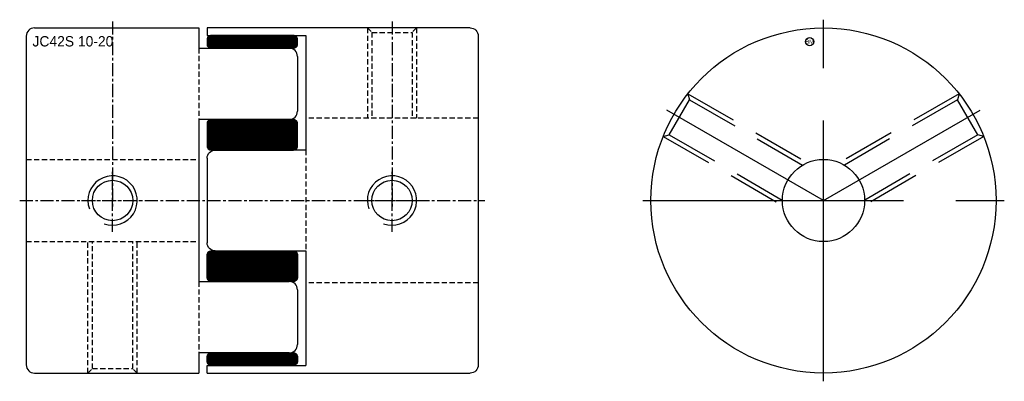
# Model space of a CAD drawing. Extents: x -22 to 98, y -22 to 22.
import ezdxf
from ezdxf.enums import TextEntityAlignment as Align

# ---------------------------------------------------------------- set-up
doc = ezdxf.new("R2010")
doc.units = 0
doc.header["$MEASUREMENT"] = 0
doc.linetypes.add('CENTER', pattern=[50.8, 31.75, -6.35, 6.35, -6.35])
doc.linetypes.add('HIDDEN', pattern=[9.525, 6.35, -3.175])
doc.layers.get('0').update_dxf_attribs({"linetype": 'CONTINUOUS'})
for name, color, linetype in [('BOM', 6, 'CONTINUOUS'), ('CENTER', 1, 'CENTER'), ('HIDDEN', 2, 'HIDDEN'), ('THIN', 3, 'CONTINUOUS')]:
    doc.layers.add(name, color=color, linetype=linetype)
pattern_1 = [(225, (-1.419458, -1.035035), (0.008838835, -0.008838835), []), (315, (-1.419458, -1.035035), (0.008838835, 0.008838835), [])]
pattern_2 = [(45, (1.419458, 1.035035), (-0.008838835, 0.008838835), []), (135, (1.419458, 1.035035), (-0.008838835, -0.008838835), [])]

# ---------------------------------------------------------------- blocks, each defined once
blk = doc.blocks.new('MCLBM2')
blk.add_circle((0, 0), 0.5)
blk.add_text('BM', height=0.5).set_placement((0, 0), align=Align.MIDDLE)
at = {"flags": 1}
for tag, p in [('NAME', (0, -1)), ('ENAME', (0, -2)), ('SPEC', (0, -3)), ('MATERIAL', (0, -4)), ('QTY', (0, -5)), ('WEIGHT', (0, -6)), ('PRICE', (0, -7)), ('REMARK', (0, -8)), ('USER1', (0, -9)), ('USER2', (0, -10)), ('USER3', (0, -11)), ('USER4', (0, -12)), ('USER5', (0, -13)), ('USER6', (0, -14))]:
    blk.add_attdef(tag, p, '', height=0.5, dxfattribs=at)

msp = doc.modelspace()

# ---------------------------------------------------------------- hatches: boundary and pattern name
at = {"layer": 'THIN'}
h = msp.add_hatch(dxfattribs=at)
h.set_pattern_fill('ANSI37', color=256, scale=0.1, style=0)
h.set_pattern_definition(pattern_2)
edge = h.paths.add_edge_path()
edge.add_line((1.5, 18.54), (11.5, 18.54))
edge.add_arc((11.5, 19.04), 0.5, 270, 360)
edge.add_line((12, 19.04), (12, 19.58))
edge.add_arc((11.5, 19.58), 0.5, 0, 90)
edge.add_line((11.5, 20.08), (1.5, 20.08))
edge.add_arc((1.5, 19.58), 0.5, 90, 180)
edge.add_line((1, 19.58), (1, 19.04))
edge.add_arc((1.5, 19.04), 0.5, 180, 270)
h = msp.add_hatch(dxfattribs=at)
h.set_pattern_fill('ANSI37', color=256, scale=0.1, style=0)
h.set_pattern_definition(pattern_2)
edge = h.paths.add_edge_path()
edge.add_line((1.5, 6.14), (11.5, 6.14))
edge.add_arc((11.5, 6.64), 0.5, 270, 360)
edge.add_line((12, 6.64), (12, 9.36))
edge.add_arc((11.5, 9.36), 0.5, 0, 90)
edge.add_line((11.5, 9.86), (1.5, 9.86))
edge.add_arc((1.5, 9.36), 0.5, 90, 180)
edge.add_line((1, 9.36), (1, 6.64))
edge.add_arc((1.5, 6.64), 0.5, 180, 270)
at = {"layer": 'THIN', "extrusion": (-2.99932e-32, -1.22461e-16, -1)}
h = msp.add_hatch(dxfattribs=at)
h.set_pattern_fill('ANSI37', color=256, scale=0.1, angle=180, style=0)
h.set_pattern_definition(pattern_1)
edge = h.paths.add_edge_path()
edge.add_line((-1.5, -6.14), (-11.5, -6.14))
edge.add_arc((-11.5, -6.64), 0.5, 450, 540)
edge.add_line((-12, -6.64), (-12, -9.36))
edge.add_arc((-11.5, -9.36), 0.5, 180, 270)
edge.add_line((-11.5, -9.86), (-1.5, -9.86))
edge.add_arc((-1.5, -9.36), 0.5, 270, 360)
edge.add_line((-1, -9.36), (-1, -6.64))
edge.add_arc((-1.5, -6.64), 0.5, 360, 450)
h = msp.add_hatch(dxfattribs=at)
h.set_pattern_fill('ANSI37', color=256, scale=0.1, angle=180, style=0)
h.set_pattern_definition(pattern_1)
edge = h.paths.add_edge_path()
edge.add_line((-1.5, -18.54), (-11.5, -18.54))
edge.add_arc((-11.5, -19.04), 0.5, 450, 540)
edge.add_line((-12, -19.04), (-12, -19.58))
edge.add_arc((-11.5, -19.58), 0.5, 180, 270)
edge.add_line((-11.5, -20.08), (-1.5, -20.08))
edge.add_arc((-1.5, -19.58), 0.5, 270, 360)
edge.add_line((-1, -19.58), (-1, -19.04))
edge.add_arc((-1.5, -19.04), 0.5, 360, 450)

# ---------------------------------------------------------------- linework, layer by layer
at = {"ltscale": 0.1}
for p, q in [((-20, 21), (0, 21)), ((0, 21), (0, 18.54)), ((-21, 20), (-21, -20)), ((0, 18.54), (11, 18.54)), ((12, 17.54), (12, 10.86)), ((11, 9.86), (0, 9.86)), ((0, 9.86), (0, -9.86)), ((0, -9.86), (11, -9.86)), ((12, -10.86), (12, -17.54)), ((11, -18.54), (0, -18.54)), ((0, -18.54), (0, -21)), ((-20, -21), (0, -21))]:
    msp.add_line(p, q, dxfattribs=at)
at = {"ltscale": 0.1, "extrusion": (1.22461e-16, -2.99932e-32, -1)}
for p, q in [((33, 21), (1, 21)), ((1, 21), (1, 20.08)), ((1, 20.08), (13, 20.08)), ((13, 20.08), (13, 6.14)), ((34, 20), (34, -20)), ((13, 6.14), (2, 6.14)), ((1, 5.14), (1, -5.14)), ((2, -6.14), (13, -6.14)), ((13, -6.14), (13, -20.08)), ((1, -20.08), (13, -20.08)), ((1, -21), (1, -20.08)), ((1, -21), (33, -21))]:
    msp.add_line(p, q, dxfattribs=at)
at = {"ltscale": 0.1}
for points in [[(1.5, 18.54), (11.5, 18.54, 0.414214), (12, 19.04), (12, 19.58, 0.414214), (11.5, 20.08), (1.5, 20.08, 0.414214), (1, 19.58), (1, 19.04, 0.414214)], [(1.5, 6.14), (11.5, 6.14, 0.414214), (12, 6.64), (12, 9.36, 0.414214), (11.5, 9.86), (1.5, 9.86, 0.414214), (1, 9.36), (1, 6.64, 0.414214)]]:
    msp.add_lwpolyline(points, format="xyb", close=True, dxfattribs=at)
at = {"ltscale": 0.1, "extrusion": (-2.99932e-32, -1.22461e-16, -1)}
for points in [[(-1.5, -6.14), (-11.5, -6.14, 0.414214), (-12, -6.64), (-12, -9.36, 0.414214), (-11.5, -9.86), (-1.5, -9.86, 0.414214), (-1, -9.36), (-1, -6.64, 0.414214)], [(-1.5, -18.54), (-11.5, -18.54, 0.414214), (-12, -19.04), (-12, -19.58, 0.414214), (-11.5, -20.08), (-1.5, -20.08, 0.414214), (-1, -19.58), (-1, -19.04, 0.414214)]]:
    msp.add_lwpolyline(points, format="xyb", close=True, dxfattribs=at)
for radius in [21, 5]:
    msp.add_circle((76, 0), radius)
at = {"ltscale": 0.1}
for centre in [(-10.5, 0), (23.5, 0)]:
    msp.add_circle(centre, 2.46, dxfattribs=at)
for centre, start, end in [((-20, 20), 90, 180), ((11, 17.54), 0, 90), ((11, 10.86), 270, 0), ((11, -10.86), 0, 90), ((11, -17.54), 270, 0), ((-20, -20), 180, 270)]:
    msp.add_arc(centre, 1, start, end, dxfattribs=at)
at = {"ltscale": 0.1, "extrusion": (1.22461e-16, -2.99932e-32, -1)}
for centre, start, end in [((-33, 20), 90, 180), ((-33, 20), 90, 180), ((-2, 5.14), 0, 90), ((-2, -5.14), 270, 0), ((-33, -20), 180, 270)]:
    msp.add_arc(centre, 1, start, end, dxfattribs=at)
at = {"layer": 'CENTER', "ltscale": 0.05}
for p, q in [((-10.5, 21.8), (-10.5, -0.8)), ((23.5, 21.8), (23.5, -0.8)), ((-10.5, -3.8), (-10.5, 3.8)), ((23.5, -3.8), (23.5, 3.8)), ((-21.8, 0), (34.8, 0)), ((-14.3, 0), (-6.7, 0)), ((19.7, 0), (27.3, 0))]:
    msp.add_line(p, q, dxfattribs=at)
at = {"layer": 'CENTER'}
for p, q in [((76, -22), (76, 22)), ((76, 0), (56.95, 11)), ((54, 0), (98, 0))]:
    msp.add_line(p, q, dxfattribs=at)
at = {"layer": 'CENTER', "extrusion": (1.22461e-16, -2.99932e-32, -1)}
msp.add_line((76, 0), (95.05, 11), dxfattribs=at)
at = {"layer": 'HIDDEN', "ltscale": 0.1}
for p, q in [((20.5, 21), (20.5, 10)), ((20.5, 21), (21.04, 20.46)), ((21.04, 20.46), (25.96, 20.46)), ((21.04, 20.46), (21.04, 10)), ((26.5, 21), (25.96, 20.46)), ((25.96, 20.46), (25.96, 10)), ((26.5, 21), (26.5, 10)), ((0, 18.54), (0, 9.86)), ((34, 10), (13, 10)), ((-21, 5), (0, 5)), ((0, -9.86), (0, -18.54))]:
    msp.add_line(p, q, dxfattribs=at)
at = {"layer": 'HIDDEN'}
for p, q in [((57.24, 7.99), (59.7, 12.25)), ((59.5, 12.99), (74.04, 4.6)), ((59.5, 12.99), (59.7, 12.25)), ((59.7, 12.25), (73.46, 4.31)), ((56.5, 7.79), (57.24, 7.99)), ((56.5, 7.79), (71.04, -0.6)), ((57.24, 7.99), (71, 0.05))]:
    msp.add_line(p, q, dxfattribs=at)
at = {"layer": 'HIDDEN', "extrusion": (1.22461e-16, -2.99932e-32, -1)}
for p, q in [((92.5, 12.99), (77.96, 4.6)), ((92.3, 12.25), (78.54, 4.31)), ((92.5, 12.99), (92.3, 12.25)), ((94.76, 7.99), (92.3, 12.25)), ((95.5, 7.79), (80.96, -0.6)), ((94.76, 7.99), (81, 0.05)), ((95.5, 7.79), (94.76, 7.99))]:
    msp.add_line(p, q, dxfattribs=at)
at = {"layer": 'HIDDEN', "ltscale": 0.1, "extrusion": (1.22461e-16, -2.99932e-32, -1)}
msp.add_line((13, 6.14), (13, -6.14), dxfattribs=at)
at = {"layer": 'HIDDEN', "ltscale": 0.1, "extrusion": (-2.99932e-32, -1.22461e-16, -1)}
for p, q in [((-21, -5), (0, -5)), ((-13.5, -21), (-13.5, -5)), ((-12.96, -20.46), (-12.96, -5)), ((-8.04, -20.46), (-8.04, -5)), ((-7.5, -21), (-7.5, -5)), ((34, -10), (13, -10)), ((-13.5, -21), (-12.96, -20.46)), ((-12.96, -20.46), (-8.04, -20.46)), ((-7.5, -21), (-8.04, -20.46))]:
    msp.add_line(p, q, dxfattribs=at)
at = {"layer": 'THIN', "ltscale": 0.1}
for centre in [(-10.5, 0), (23.5, 0)]:
    msp.add_arc(centre, 3, 250, 200, dxfattribs=at)

# ---------------------------------------------------------------- block references
at = {"layer": 'BOM'}
msp.add_blockref('MCLBM2', (74.32, 19.32), dxfattribs=at)

# ---------------------------------------------------------------- texts
msp.add_text('JC42S 10-20', height=1.26).set_placement((-20.24, 18.74))

doc.saveas('drawing.dxf')
